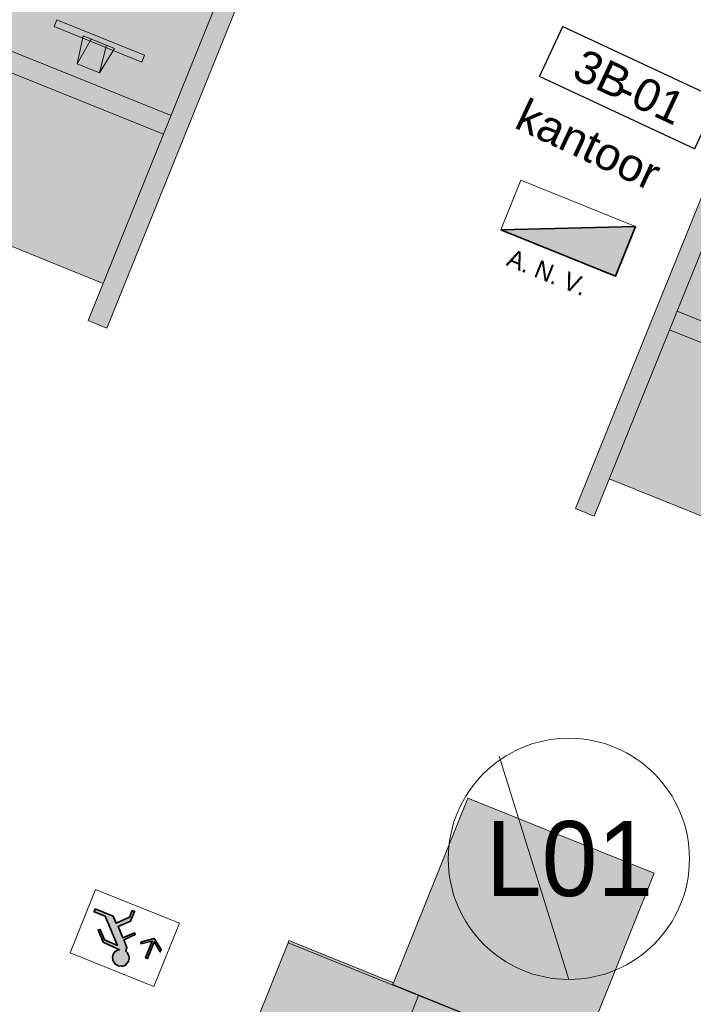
# Model space of a CAD drawing. Header units: millimetres. Extents: x -526411 to -400573, y 47353 to 130199.
# Tile 124 of 256: x -486817 to -483467, y 76331 to 81230. Entities that reach past the tile are written whole.
import ezdxf

# ---------------------------------------------------------------- set-up
doc = ezdxf.new("R2010")
doc.units = ezdxf.units.MM
for name, color, linetype, lineweight in [('01_ALGEMEEN', 7, 'Continuous', 18), ('08_RUIMTENUMMERING', 7, 'Continuous', 18), ('65_BRANDWEERSYMBOLEN', 7, 'Continuous', 18), ('I-FURN', 30, 'Continuous', 18), ('I-FURN-IDEN', 211, 'Continuous', 18), ('m-pg-03_AI_dwg', 8, 'Continuous', 18)]:
    doc.layers.add(name, color=color, linetype=linetype, lineweight=lineweight)
doc.styles.add('Arial_2', font='arial.ttf', dxfattribs={"height": 7.29503})
doc.styles.add('Frutiger', font='Frutrg__0.ttf', dxfattribs={"height": 7.29503})
doc.styles.add('Frutiger_3', font='Frutrg__0.ttf', dxfattribs={"height": 4.052794})
doc.styles.add('Frutiger_5', font='Frutrg__0.ttf', dxfattribs={"height": 373.143564})

# ---------------------------------------------------------------- blocks, each defined once
blk = doc.blocks.new('80_KA_CE4_coupe werkplek 4P - 4 wp-230599-3e Verdieping - Percelen telling LI')
at = {"layer": 'I-FURN'}
for points in [[(2.6, -198), (2.6, 1902.4), (-97.4, 1902.4), (-97.4, -198), (-37.1, -198)], [(1752.6, -197.2), (1752.6, 1902.4), (1652.6, 1902.4), (1652.6, -197.2)], [(3502.6, -197.2), (3502.6, 1902.4), (3402.6, 1902.4), (3402.6, -197.2)], [(1652.6, 902.4), (1652.6, 1702.4), (2.6, 1702.4), (2.6, 902.4), (1208.3, 902.4)], [(3402.6, 902.4), (3402.6, 1702.4), (1752.6, 1702.4), (1752.6, 902.4), (2958.3, 902.4)], [(1652.6, 2.4), (1652.6, 802.4), (2.6, 802.4), (2.6, 2.4), (1572, 2.4)], [(3402.6, 2.4), (3402.6, 802.4), (1752.6, 802.4), (1752.6, 2.4), (3322, 2.4)]]:
    blk.add_hatch(color=122, dxfattribs=at).paths.add_polyline_path(points, flags=0)
h = blk.add_hatch(color=122, dxfattribs=at)
h.paths.add_polyline_path([(3402.6, 802.4), (3402.6, 902.4), (1752.6, 902.4), (1752.6, 802.4), (2998.7, 802.4)], flags=0)
h.paths.add_polyline_path([(1652.6, 802.4), (1652.6, 902.4), (2.6, 902.4), (2.6, 802.4), (1248.7, 802.4)], flags=0)
for p, q in [((2.6, 1902.4), (-97.4, 1902.4)), ((-97.4, 1902.4), (-97.4, -198)), ((2.6, -198), (2.6, 1902.4)), ((1752.6, 1902.4), (1652.6, 1902.4)), ((1652.6, 1902.4), (1652.6, -197.2)), ((1752.6, -197.2), (1752.6, 1902.4)), ((3502.6, 1902.4), (3402.6, 1902.4)), ((3402.6, 1902.4), (3402.6, -197.2)), ((3502.6, -197.2), (3502.6, 1902.4)), ((1652.6, 1702.4), (2.6, 1702.4)), ((3402.6, 1702.4), (1752.6, 1702.4)), ((1022.6, 1095.3), (1022.6, 1132.4)), ((1492.5, 1132.4), (1022.6, 1132.4)), ((1492.5, 1095.3), (1492.5, 1132.4)), ((2697.6, 1095.3), (2697.6, 1132.4)), ((3167.5, 1132.4), (2697.6, 1132.4)), ((3167.5, 1095.3), (3167.5, 1132.4)), ((1022.6, 1095.3), (1492.5, 1095.3)), ((1173.4, 1107), (1341.7, 1107)), ((1198.1, 967.1), (1173.4, 1107)), ((1216, 1107), (1198.1, 967.1)), ((1299.1, 1107), (1316.9, 968.4)), ((1341.7, 1107), (1317.1, 967)), ((2697.6, 1095.3), (3167.5, 1095.3)), ((2848.4, 1107), (3016.7, 1107)), ((2873.1, 967.1), (2848.4, 1107)), ((2891, 1107), (2873.1, 967.1)), ((2974.1, 1107), (2991.9, 968.4)), ((3016.7, 1107), (2992.1, 967)), ((1317.1, 967), (1198.1, 967.1)), ((2992.1, 967), (2873.1, 967.1)), ((2.6, 902.4), (1652.6, 902.4)), ((1652.6, 902.4), (2.6, 902.4)), ((1752.6, 902.4), (3402.6, 902.4)), ((3402.6, 902.4), (1752.6, 902.4)), ((1652.6, 802.4), (2.6, 802.4)), ((2.6, 802.4), (1652.6, 802.4)), ((3402.6, 802.4), (1752.6, 802.4)), ((1752.6, 802.4), (3402.6, 802.4)), ((348.4, 575.1), (373.1, 715)), ((373.1, 715), (492, 714.9)), ((391, 575.1), (373.3, 713.6)), ((474.1, 575.1), (492, 714.9)), ((492, 714.9), (516.7, 575.1)), ((2038.4, 575.1), (2063.1, 715)), ((2063.1, 715), (2182, 714.9)), ((2081, 575.1), (2063.3, 713.6)), ((2164.1, 575.1), (2182, 714.9)), ((2182, 714.9), (2206.7, 575.1)), ((197.6, 586.7), (197.6, 549.7)), ((667.5, 586.7), (197.6, 586.7)), ((197.6, 549.7), (667.5, 549.7)), ((516.7, 575.1), (348.4, 575.1)), ((667.5, 586.7), (667.5, 549.7)), ((1887.6, 586.7), (1887.6, 549.7)), ((2357.5, 586.7), (1887.6, 586.7)), ((1887.6, 549.7), (2357.5, 549.7)), ((2206.7, 575.1), (2038.4, 575.1)), ((2357.5, 586.7), (2357.5, 549.7)), ((2.6, 2.4), (1652.6, 2.4)), ((1752.6, 2.4), (3402.6, 2.4)), ((-97.4, -198), (2.6, -198)), ((1652.6, -197.2), (1752.6, -197.2)), ((3402.6, -197.2), (3502.6, -197.2))]:
    blk.add_line(p, q, dxfattribs=at)
blk = doc.blocks.new('80_KA_CE4_coupe werkplek 4P - 4 wp-2816206-3e Verdieping - Percelen telling LI')
at = {"layer": 'I-FURN'}
for points in [[(2.6, -1902.4), (2.6, 198), (-97.4, 198), (-97.4, -1902.4)], [(1752.6, -1902.4), (1752.6, 197.2), (1652.6, 197.2), (1652.6, -1902.4)], [(3502.6, -1902.4), (3502.6, 197.2), (3402.6, 197.2), (3402.6, -1902.4)], [(1652.6, -802.4), (1652.6, -2.4), (2.6, -2.4), (2.6, -802.4), (1473.8, -802.4)], [(3402.6, -802.4), (3402.6, -2.4), (1752.6, -2.4), (1752.6, -802.4), (2958.1, -802.4)], [(1652.6, -1702.4), (1652.6, -902.4), (2.6, -902.4), (2.6, -1702.4), (1571.8, -1702.4)], [(3402.6, -1702.4), (3402.6, -902.4), (1752.6, -902.4), (1752.6, -1702.4), (3321.8, -1702.4)]]:
    blk.add_hatch(color=122, dxfattribs=at).paths.add_polyline_path(points, flags=0)
h = blk.add_hatch(color=122, dxfattribs=at)
h.paths.add_polyline_path([(3402.6, -902.4), (3402.6, -802.4), (1752.6, -802.4), (1752.6, -902.4), (2998.6, -902.4)], flags=0)
h.paths.add_polyline_path([(1652.6, -902.4), (1652.6, -802.4), (2.6, -802.4), (2.6, -902.4), (1514.2, -902.4)], flags=0)
for p, q in [((2.6, 198), (-97.4, 198)), ((-97.4, 198), (-97.4, -1902.4)), ((2.6, -1902.4), (2.6, 198)), ((1752.6, 197.2), (1652.6, 197.2)), ((1652.6, 197.2), (1652.6, -1902.4)), ((1752.6, -1902.4), (1752.6, 197.2)), ((3502.6, 197.2), (3402.6, 197.2)), ((3402.6, 197.2), (3402.6, -1902.4)), ((3502.6, -1902.4), (3502.6, 197.2)), ((1652.6, -2.4), (2.6, -2.4)), ((3402.6, -2.4), (1752.6, -2.4)), ((197.6, -586.7), (197.6, -549.7)), ((197.6, -549.7), (667.5, -549.7)), ((667.5, -586.7), (197.6, -586.7)), ((516.7, -575.1), (348.4, -575.1)), ((348.4, -575.1), (373.1, -715)), ((391, -575.1), (373.3, -713.6)), ((474.1, -575.1), (492, -714.9)), ((492, -714.9), (516.7, -575.1)), ((667.5, -586.7), (667.5, -549.7)), ((1887.6, -586.7), (1887.6, -549.7)), ((1887.6, -549.7), (2357.5, -549.7)), ((2357.5, -586.7), (1887.6, -586.7)), ((2206.7, -575.1), (2038.4, -575.1)), ((2038.4, -575.1), (2063.1, -715)), ((2081, -575.1), (2063.3, -713.6)), ((2164.1, -575.1), (2182, -714.9)), ((2182, -714.9), (2206.7, -575.1)), ((2357.5, -586.7), (2357.5, -549.7)), ((373.1, -715), (492, -714.9)), ((2063.1, -715), (2182, -714.9)), ((2.6, -802.4), (1652.6, -802.4)), ((1652.6, -802.4), (2.6, -802.4)), ((1752.6, -802.4), (3402.6, -802.4)), ((3402.6, -802.4), (1752.6, -802.4)), ((1652.6, -902.4), (2.6, -902.4)), ((2.6, -902.4), (1652.6, -902.4)), ((3402.6, -902.4), (1752.6, -902.4)), ((1752.6, -902.4), (3402.6, -902.4)), ((1198.1, -967.1), (1173.4, -1107)), ((1317.1, -967), (1198.1, -967.1)), ((1216, -1107), (1198.1, -967.1)), ((1299.1, -1107), (1316.9, -968.4)), ((1341.7, -1107), (1317.1, -967)), ((2873.1, -967.1), (2848.4, -1107)), ((2992.1, -967), (2873.1, -967.1)), ((2891, -1107), (2873.1, -967.1)), ((2974.1, -1107), (2991.9, -968.4)), ((3016.7, -1107), (2992.1, -967)), ((1022.6, -1095.3), (1022.6, -1132.4)), ((1022.6, -1095.3), (1492.5, -1095.3)), ((1173.4, -1107), (1341.7, -1107)), ((1492.5, -1095.3), (1492.5, -1132.4)), ((2697.6, -1095.3), (2697.6, -1132.4)), ((2697.6, -1095.3), (3167.5, -1095.3)), ((2848.4, -1107), (3016.7, -1107)), ((3167.5, -1095.3), (3167.5, -1132.4)), ((1492.5, -1132.4), (1022.6, -1132.4)), ((3167.5, -1132.4), (2697.6, -1132.4)), ((2.6, -1702.4), (1652.6, -1702.4)), ((1752.6, -1702.4), (3402.6, -1702.4)), ((-97.4, -1902.4), (2.6, -1902.4)), ((1652.6, -1902.4), (1752.6, -1902.4)), ((3402.6, -1902.4), (3502.6, -1902.4))]:
    blk.add_line(p, q, dxfattribs=at)
blk = doc.blocks.new('80_KA_SL_single lounge - LWP-2-V1-3e Verdieping - Percelen telling LI')
at = {"layer": 'I-FURN'}
for points in [[(0, 0), (0, -100), (2100, -100), (2100, 0), (343, 0)], [(0, -100), (0, -120.5), (700, -120.5), (700, -100), (0.3, -100)], [(0, -120.5), (2, -143.4), (700, -141.8), (700, -120.5), (8.3, -120.5)], [(0, -143.4), (0.2, -195.8), (700, -195.8), (700, -143.4), (0.6, -143.4)], [(700, -100), (700, -120.5), (1400, -120.5), (1400, -100), (1009.4, -100)], [(700, -120.5), (702, -143.4), (1400, -141.8), (1400, -120.5), (1017.7, -120.5)], [(700, -143.4), (700, -195.8), (1400, -195.8), (1400, -143.4), (700.6, -143.4)], [(1400, -100), (1400, -120.5), (2100, -120.5), (2100, -100), (1498.8, -100)], [(1400, -120.5), (1402, -143.4), (2100, -141.8), (2100, -120.5), (1512.4, -120.5)], [(1400, -143.4), (1400, -195.8), (2100, -195.8), (2100, -143.4), (1400.6, -143.4)], [(0, -195.8), (0, -220), (700, -220), (700, -195.8), (0.1, -195.8)], [(700, -195.8), (700, -220), (1400, -220), (1400, -195.8), (721.1, -195.8)], [(1400, -195.8), (1400, -220), (2100, -220), (2100, -195.8), (1421.1, -195.8)], [(0, -220), (0, -598), (700, -598), (700, -220), (0.2, -220)], [(700, -220), (700, -598), (1400, -598), (1400, -220), (703.8, -220)], [(1400, -220), (1400, -598), (2100, -598), (2100, -220), (1403.8, -220)], [(0, -598), (1.2, -609.4), (540, -607.2), (540, -600), (136, -598)], [(540, -600), (540, -1600), (1540, -1600), (1540, -600), (544.3, -600)], [(700, -598), (700, -600), (1210.2, -598)], [(1400, -598), (1400, -600), (1540, -600), (1540, -609.4), (2100, -609.4), (2100, -598), (1464.4, -598)]]:
    blk.add_hatch(color=122, dxfattribs=at).paths.add_polyline_path(points, flags=0)
for p, q in [((518.7, 0), (0, 0)), ((0, 0), (0, -100)), ((533, 0), (518.7, 0)), ((1419, 0), (533, 0)), ((1432.7, 0), (1419, 0)), ((2100, 0), (1432.7, 0)), ((2100, -100), (2100, 0)), ((0, -120.5), (0, -100)), ((0, -100), (452.4, -100)), ((0, -143.4), (0, -120.5)), ((0, -195.8), (0, -143.4)), ((0.3, -120.5), (438.8, -120.5)), ((438.8, -120.5), (612.7, -120.5)), ((452.4, -100), (599.1, -100)), ((599.1, -100), (1352.8, -100)), ((612.7, -120.5), (700, -120.5)), ((700, -100), (700, -120.5)), ((700, -120.5), (700, -100)), ((700, -120.5), (700, -143.4)), ((700, -143.4), (700, -120.5)), ((700, -120.5), (1339.1, -120.5)), ((700, -143.4), (700, -195.8)), ((700, -195.8), (700, -143.4)), ((1339.1, -120.5), (1400, -120.5)), ((1352.8, -100), (1498.8, -100)), ((1400, -120.5), (1400, -100)), ((1400, -100), (1400, -120.5)), ((1400, -143.4), (1400, -120.5)), ((1400, -120.5), (1512.4, -120.5)), ((1400, -120.5), (1400, -143.4)), ((1400, -165.4), (1400, -143.4)), ((1400, -143.4), (1400, -165.4)), ((1498.8, -100), (2100, -100)), ((1512.4, -120.5), (2100, -120.5)), ((2100, -100), (2100, -120.5)), ((2100, -120.5), (2100, -143.4)), ((2100, -143.4), (2100, -195.8)), ((0, -220), (0, -195.8)), ((0.2, -195.8), (700, -195.8)), ((700, -195.8), (700, -220)), ((700, -220), (700, -195.8)), ((700, -195.8), (1400, -195.8)), ((1400, -195.8), (1400, -165.4)), ((1400, -165.4), (1400, -195.8)), ((1400, -220), (1400, -195.8)), ((1400, -195.8), (2100, -195.8)), ((1400, -195.8), (1400, -220)), ((2100, -195.8), (2100, -220)), ((0, -598), (0, -220)), ((0, -220), (700, -220)), ((700, -220), (700, -598)), ((700, -598), (700, -220)), ((700, -220), (1400, -220)), ((1400, -598), (1400, -220)), ((1400, -220), (2100, -220)), ((1400, -220), (1400, -598)), ((2100, -220), (2100, -598)), ((0, -606.5), (0, -598)), ((0, -598), (700, -598)), ((0, -609.4), (0, -606.5)), ((0, -609.4), (540, -609.4)), ((1540, -600), (540, -600)), ((540, -600), (540, -1600)), ((700, -598), (1400, -598)), ((1400, -598), (2100, -598)), ((1540, -1600), (1540, -600)), ((1540, -609.4), (2100, -609.4)), ((2100, -598), (2100, -609.4)), ((540, -1600), (1540, -1600))]:
    blk.add_line(p, q, dxfattribs=at)
blk = doc.blocks.new('80_KA_SL_single lounge - LWP-2-V67-3e Verdieping - Percelen telling LI')
at = {"layer": 'I-FURN'}
for points in [[(0, 0), (0, -100), (2100, -100), (2100, 0), (0.4, 0)], [(0, -100), (0, -120.5), (700, -120.5), (700, -100), (40.7, -100)], [(0, -120.5), (2, -143.4), (700, -141.8), (700, -120.5), (8.3, -120.5)], [(0, -143.4), (0, -195.8), (700, -195.8), (700, -143.4), (0.6, -143.4)], [(700, -100), (700, -120.5), (1400, -120.5), (1400, -100), (1166.4, -100)], [(700, -120.5), (702, -143.4), (1400, -141.8), (1400, -120.5), (1115.5, -120.5)], [(700, -143.4), (700, -195.8), (1400, -195.8), (1400, -143.4), (700.6, -143.4)], [(1400, -100), (1400, -120.5), (2100, -120.5), (2099.9, -100), (1414.1, -100)], [(1400, -120.5), (1402, -143.4), (2100, -141.8), (2099.9, -120.5), (1422.4, -120.5)], [(1400, -143.4), (1400, -195.8), (2100, -195.8), (2098.4, -143.4), (1400.6, -143.4)], [(0, -195.8), (0, -220), (700, -220), (700, -195.8), (21.2, -195.8)], [(700, -195.8), (700, -220), (1400, -217.8), (1400, -195.8), (721.2, -195.8)], [(1400, -195.8), (1400, -220), (2100, -220), (2099.9, -195.8), (1404, -195.8)], [(0, -220), (0, -598), (700, -598), (700, -220), (3.8, -220)], [(700, -220), (700, -598), (1400, -598), (1400, -220), (703.8, -220)], [(1400, -220), (1400, -598), (2100, -598), (2099.9, -220), (1403.8, -220)], [(0, -598), (1.2, -609.4), (540, -607.2), (540, -600), (281.5, -598)], [(540, -600), (540, -1600), (1540, -1600), (1540, -600), (949.1, -600)], [(700, -598), (700, -600), (948.3, -598)], [(1400, -598), (1400, -600), (1540, -600), (1540, -609.4), (2099.9, -609.4), (2099.8, -598), (1539.2, -598)]]:
    blk.add_hatch(color=122, dxfattribs=at).paths.add_polyline_path(points, flags=0)
for p, q in [((2100, 0), (0, 0)), ((0, 0), (0, -100)), ((2100, -100), (2100, 0)), ((0, -120.5), (0, -100)), ((0, -100), (2100, -100)), ((0, -143.4), (0, -120.5)), ((0, -120.5), (700, -120.5)), ((0, -195.8), (0, -143.4)), ((700, -100), (700, -120.5)), ((700, -120.5), (700, -100)), ((700, -120.5), (700, -143.4)), ((700, -143.4), (700, -120.5)), ((700, -120.5), (1400, -120.5)), ((700, -143.4), (700, -195.8)), ((700, -195.8), (700, -143.4)), ((1400, -120.5), (1400, -100)), ((1400, -100), (1400, -120.5)), ((1400, -143.4), (1400, -120.5)), ((1400, -120.5), (2100, -120.5)), ((1400, -120.5), (1400, -143.4)), ((1400, -155.9), (1400, -143.4)), ((1400, -143.4), (1400, -155.9)), ((2100, -100), (2100, -120.5)), ((0, -220), (0, -195.8)), ((0, -195.8), (700, -195.8)), ((700, -195.8), (700, -220)), ((700, -220), (700, -195.8)), ((700, -195.8), (1229, -195.8)), ((1229, -195.8), (1400, -195.8)), ((1400, -195.8), (1400, -155.9)), ((1400, -155.9), (1400, -195.8)), ((1400, -210.5), (1400, -195.8)), ((1400, -195.8), (1481.6, -195.8)), ((1400, -195.8), (1400, -210.5)), ((1481.6, -195.8), (2100, -195.8)), ((0, -598), (0, -220)), ((0, -220), (700, -220)), ((700, -220), (700, -598)), ((700, -598), (700, -220)), ((700, -220), (1225.2, -220)), ((1225.2, -220), (1397.6, -220)), ((1400, -220), (1400, -212.4)), ((1400, -212.4), (1400, -220)), ((1400, -305.5), (1400, -220)), ((1400, -220), (1485.4, -220)), ((1400, -220), (1400, -305.5)), ((1485.4, -220), (2100, -220)), ((2100, -220), (2100, -598)), ((1400, -395), (1400, -305.5)), ((1400, -305.5), (1400, -395)), ((1400, -544.5), (1400, -395)), ((1400, -395), (1400, -544.5)), ((1400, -598), (1400, -544.5)), ((1400, -544.5), (1400, -598)), ((0, -609.4), (0, -598)), ((0, -598), (700, -598)), ((0, -609.4), (540, -609.4)), ((1540, -600), (540, -600)), ((540, -600), (540, -1600)), ((700, -598), (1400, -598)), ((1400, -598), (2100, -598)), ((1540, -1600), (1540, -600)), ((1540, -609.4), (2100, -609.4)), ((540, -1600), (1540, -1600))]:
    blk.add_line(p, q, dxfattribs=at)
blk = doc.blocks.new('m-pg-03_AI_dwg_block 3165-642134-3e Verdieping - Percelen telling LI')
at = {"layer": '01_ALGEMEEN', "color": 53, "lineweight": 35, "flags": 128}
blk.add_lwpolyline([(-837.5, -238.36), (-807.28, -237.61), (-811.79, -248.76)], close=True, dxfattribs=at)
blk = doc.blocks.new('m-pg-03_AI_dwg_block 3166-642135-3e Verdieping - Percelen telling LI')
at = {"layer": '01_ALGEMEEN'}
blk.add_hatch(color=10, dxfattribs=at).paths.add_polyline_path([(-811.79, -248.76), (-807.28, -237.61), (-837.5, -238.36)], flags=0)
at = {"layer": '01_ALGEMEEN', "color": 133, "flags": 128}
blk.add_lwpolyline([(-837.5, -238.36), (-807.28, -237.61), (-811.79, -248.76)], close=True, dxfattribs=at)
blk = doc.blocks.new('m-pg-03_AI_dwg_block 3167-642136-3e Verdieping - Percelen telling LI')
at = {"layer": '01_ALGEMEEN', "color": 213, "lineweight": 13, "flags": 128}
blk.add_lwpolyline([(-837.5, -238.36), (-833, -227.22), (-807.28, -237.61), (-811.79, -248.76)], close=True, dxfattribs=at)
blk = doc.blocks.new('m-pg-03_AI_dwg_block 8174-647143-3e Verdieping - Percelen telling LI')
at = {"layer": '65_BRANDWEERSYMBOLEN', "color": 133, "flags": 128}
blk.add_lwpolyline([(-909.45, -393.73), (-915.19, -407.92), (-933.97, -400.33), (-928.23, -386.14)], close=True, dxfattribs=at)
blk.add_lwpolyline([(-909.45, -393.73), (-915.19, -407.92), (-933.97, -400.33), (-928.23, -386.14)], close=True, dxfattribs=at)
blk = doc.blocks.new('m-pg-03_AI_dwg_block 8175-647144-3e Verdieping - Percelen telling LI')
at = {"layer": '65_BRANDWEERSYMBOLEN', "color": 53, "lineweight": 35, "flags": 128}
for points in [[(-926.55, -397.93), (-927.66, -395.22), (-927.23, -395.11), (-926.28, -397.45), (-923.34, -398.67), (-926.1, -392.16), (-928.56, -391.16), (-928.3, -390.52), (-924.3, -392.14), (-923.63, -393.73), (-920.64, -392.39), (-920.02, -390.87)], [(-920.02, -390.87), (-919.52, -391.08), (-920.41, -393.27), (-923.21, -394.46), (-922.15, -396.95), (-919.49, -395.9), (-919.37, -396.23), (-921.94, -397.45)], [(-922.41, -403.36), (-923.21, -403.26), (-923.81, -402.91), (-924.19, -402.47), (-924.41, -401.94), (-924.46, -401.37), (-924.35, -400.87), (-923.97, -400.23), (-923.47, -399.85), (-922.85, -399.64), (-926.55, -397.93)], [(-921.94, -397.45), (-921.22, -399.13), (-921.47, -400), (-921.1, -400.37), (-920.79, -401), (-920.72, -401.6), (-920.87, -402.24), (-921.47, -403), (-922.08, -403.3), (-922.41, -403.36)]]:
    blk.add_lwpolyline(points, dxfattribs=at)
blk = doc.blocks.new('m-pg-03_AI_dwg_block 8176-647145-3e Verdieping - Percelen telling LI')
at = {"layer": '65_BRANDWEERSYMBOLEN'}
blk.add_hatch(color=10, dxfattribs=at).paths.add_polyline_path([(-922.41, -403.36), (-922.08, -403.3), (-921.47, -403), (-920.87, -402.24), (-920.72, -401.6), (-920.79, -401), (-921.1, -400.37), (-921.47, -400), (-921.22, -399.13), (-921.94, -397.45), (-919.37, -396.23), (-919.49, -395.9), (-922.15, -396.95), (-923.21, -394.46), (-920.41, -393.27), (-919.52, -391.08), (-920.02, -390.87), (-920.64, -392.39), (-923.63, -393.73), (-924.3, -392.14), (-928.3, -390.52), (-928.56, -391.16), (-926.1, -392.16), (-923.34, -398.67), (-926.28, -397.45), (-927.23, -395.11), (-927.66, -395.22), (-926.55, -397.93), (-922.85, -399.64), (-923.47, -399.85), (-923.97, -400.23), (-924.35, -400.87), (-924.46, -401.37), (-924.41, -401.94), (-924.19, -402.47), (-923.81, -402.91), (-923.21, -403.26)], flags=0)
at = {"layer": '65_BRANDWEERSYMBOLEN', "color": 133, "flags": 128}
blk.add_lwpolyline([(-920.02, -390.87), (-919.52, -391.08), (-920.41, -393.27), (-923.21, -394.46), (-922.15, -396.95), (-919.49, -395.9), (-919.37, -396.23), (-921.94, -397.45), (-921.22, -399.13), (-921.47, -400), (-921.1, -400.37), (-920.79, -401), (-920.72, -401.6), (-920.87, -402.24), (-921.47, -403), (-922.08, -403.3), (-922.41, -403.36), (-923.21, -403.26), (-923.81, -402.91), (-924.19, -402.47), (-924.41, -401.94), (-924.46, -401.37), (-924.35, -400.87), (-923.97, -400.23), (-923.47, -399.85), (-922.85, -399.64), (-926.55, -397.93), (-927.66, -395.22), (-927.23, -395.11), (-926.28, -397.45), (-923.34, -398.67), (-926.1, -392.16), (-928.56, -391.16), (-928.3, -390.52), (-924.3, -392.14), (-923.63, -393.73), (-920.64, -392.39)], close=True, dxfattribs=at)
blk = doc.blocks.new('m-pg-03_AI_dwg_block 8177-647146-3e Verdieping - Percelen telling LI')
at = {"layer": '65_BRANDWEERSYMBOLEN', "color": 53, "lineweight": 35}
blk.add_line((-918.12, -398.36), (-917.92, -397.85), dxfattribs=at)
at = {"layer": '65_BRANDWEERSYMBOLEN', "color": 53, "lineweight": 35, "flags": 128}
blk.add_lwpolyline([(-917.92, -397.85), (-915.09, -397.15), (-913.53, -399.62), (-913.74, -400.13), (-915.15, -397.9), (-916.65, -401.62), (-917.07, -401.45), (-915.56, -397.73), (-918.12, -398.36)], dxfattribs=at)
blk = doc.blocks.new('m-pg-03_AI_dwg_block 8178-647147-3e Verdieping - Percelen telling LI')
at = {"layer": '65_BRANDWEERSYMBOLEN'}
blk.add_hatch(color=10, dxfattribs=at).paths.add_polyline_path([(-916.65, -401.62), (-915.15, -397.9), (-913.74, -400.13), (-913.53, -399.62), (-915.09, -397.15), (-917.92, -397.85), (-918.12, -398.36), (-915.56, -397.73), (-917.07, -401.45)], flags=0)
at = {"layer": '65_BRANDWEERSYMBOLEN', "color": 133, "flags": 128}
blk.add_lwpolyline([(-917.92, -397.85), (-915.09, -397.15), (-913.53, -399.62), (-913.74, -400.13), (-915.15, -397.9), (-916.65, -401.62), (-917.07, -401.45), (-915.56, -397.73), (-918.12, -398.36)], close=True, dxfattribs=at)
blk = doc.blocks.new('m-pg-03_AI_dwg_block 8179-647148-3e Verdieping - Percelen telling LI')
at = {"layer": '65_BRANDWEERSYMBOLEN', "color": 133, "flags": 128}
blk.add_lwpolyline([(-909.45, -393.73), (-915.19, -407.92), (-933.97, -400.33), (-928.23, -386.14)], close=True, dxfattribs=at)
blk = doc.blocks.new('m-pg-03_AI_dwg_block 8188-647157-3e Verdieping - Percelen telling LI')
at = {"layer": '65_BRANDWEERSYMBOLEN', "color": 133, "flags": 128}
blk.add_lwpolyline([(-837.5, -238.36), (-833, -227.22), (-807.28, -237.61)], close=True, dxfattribs=at)
blk.add_lwpolyline([(-837.5, -238.36), (-833, -227.22), (-807.28, -237.61)], close=True, dxfattribs=at)
blk = doc.blocks.new('m-pg-03_AI_dwg_block 8189-647158-3e Verdieping - Percelen telling LI')
at = {"layer": '65_BRANDWEERSYMBOLEN', "insert": (-834.95, -242.49), "char_height": 4.053, "width": 23.9164, "attachment_point": 1, "rotation": 337.9974, "line_spacing_factor": 1.017696, "style": 'Frutiger_3'}
blk.add_mtext('A. N. V.', dxfattribs=at)
blk = doc.blocks.new('m-pg-03_AI_dwg_block 8886-647854-3e Verdieping - Percelen telling LI')
at = {"layer": '08_RUIMTENUMMERING', "color": 253, "lineweight": 25, "flags": 128}
blk.add_lwpolyline([(-828.78, -204.01), (-823.54, -192.79), (-788.86, -208.99), (-794.1, -220.21)], close=True, dxfattribs=at)
at = {"layer": '08_RUIMTENUMMERING', "color": 133, "flags": 128}
blk.add_lwpolyline([(-828.78, -204.01), (-823.54, -192.79), (-788.86, -208.99), (-794.1, -220.21)], close=True, dxfattribs=at)
blk = doc.blocks.new('m-pg-03_AI_dwg_block 8887-647855-3e Verdieping - Percelen telling LI')
at = {"layer": '08_RUIMTENUMMERING', "insert": (-808.9, -202.8), "char_height": 7.3, "width": 4.1055, "attachment_point": 1, "rotation": 334.9502, "line_spacing_factor": 1.017696, "style": 'Frutiger'}
blk.add_mtext('-', dxfattribs=at)
blk = doc.blocks.new('m-pg-03_AI_dwg_block 8888-647856-3e Verdieping - Percelen telling LI')
at = {"layer": '08_RUIMTENUMMERING', "color": 133, "flags": 128}
blk.add_lwpolyline([(-823.54, -192.79), (-788.86, -208.99), (-794.1, -220.21), (-828.78, -204.01)], close=True, dxfattribs=at)
blk = doc.blocks.new('m-pg-03_AI_dwg_block 8889-647857-3e Verdieping - Percelen telling LI')
at = {"layer": '08_RUIMTENUMMERING', "color": 133, "flags": 128}
blk.add_lwpolyline([(-828.78, -204.01), (-823.54, -192.79), (-788.86, -208.99)], dxfattribs=at)
blk = doc.blocks.new('m-pg-03_AI_dwg_block 8890-647858-3e Verdieping - Percelen telling LI')
at = {"layer": '08_RUIMTENUMMERING', "color": 133, "flags": 128}
blk.add_lwpolyline([(-828.78, -204.01), (-794.1, -220.21), (-788.86, -208.99)], dxfattribs=at)
blk = doc.blocks.new('m-pg-03_AI_dwg_block 8885-647859-3e Verdieping - Percelen telling LI')
for name in ['m-pg-03_AI_dwg_block 8886-647854-3e Verdieping - Percelen telling LI', 'm-pg-03_AI_dwg_block 8888-647856-3e Verdieping - Percelen telling LI', 'm-pg-03_AI_dwg_block 8889-647857-3e Verdieping - Percelen telling LI', 'm-pg-03_AI_dwg_block 8890-647858-3e Verdieping - Percelen telling LI', 'm-pg-03_AI_dwg_block 8887-647855-3e Verdieping - Percelen telling LI']:
    blk.add_blockref(name, (0, 0))
blk = doc.blocks.new('m-pg-03_AI_dwg_block 8891-647860-3e Verdieping - Percelen telling LI')
at = {"layer": '08_RUIMTENUMMERING', "insert": (-831.67, -208.74), "char_height": 7.295, "width": 40.4977, "attachment_point": 1, "rotation": 334.9502, "line_spacing_factor": 0.938532, "style": 'Arial_2'}
blk.add_mtext('kantoor', dxfattribs=at)
blk = doc.blocks.new('m-pg-03_AI_dwg_block 8892-647861-3e Verdieping - Percelen telling LI')
at = {"layer": '08_RUIMTENUMMERING', "insert": (-818.79, -197.55), "char_height": 7.295, "width": 14.864, "attachment_point": 1, "rotation": 334.9502, "line_spacing_factor": 0.938532, "style": 'Arial_2'}
blk.add_mtext('3B', dxfattribs=at)
blk = doc.blocks.new('m-pg-03_AI_dwg_block 8893-647862-3e Verdieping - Percelen telling LI')
at = {"layer": '08_RUIMTENUMMERING', "insert": (-805.71, -203.66), "char_height": 7.295, "width": 13.5289, "attachment_point": 1, "rotation": 334.9502, "line_spacing_factor": 0.938532, "style": 'Arial_2'}
blk.add_mtext('01', dxfattribs=at)
blk = doc.blocks.new('m-pg-03_AI_dwg-638970-3e Verdieping - Percelen telling LI')
for name in ['m-pg-03_AI_dwg_block 8885-647859-3e Verdieping - Percelen telling LI', 'm-pg-03_AI_dwg_block 8892-647861-3e Verdieping - Percelen telling LI', 'm-pg-03_AI_dwg_block 8893-647862-3e Verdieping - Percelen telling LI', 'm-pg-03_AI_dwg_block 8891-647860-3e Verdieping - Percelen telling LI', 'm-pg-03_AI_dwg_block 3167-642136-3e Verdieping - Percelen telling LI', 'm-pg-03_AI_dwg_block 8188-647157-3e Verdieping - Percelen telling LI', 'm-pg-03_AI_dwg_block 3165-642134-3e Verdieping - Percelen telling LI', 'm-pg-03_AI_dwg_block 3166-642135-3e Verdieping - Percelen telling LI', 'm-pg-03_AI_dwg_block 8189-647158-3e Verdieping - Percelen telling LI', 'm-pg-03_AI_dwg_block 8174-647143-3e Verdieping - Percelen telling LI', 'm-pg-03_AI_dwg_block 8179-647148-3e Verdieping - Percelen telling LI', 'm-pg-03_AI_dwg_block 8175-647144-3e Verdieping - Percelen telling LI', 'm-pg-03_AI_dwg_block 8176-647145-3e Verdieping - Percelen telling LI', 'm-pg-03_AI_dwg_block 8177-647146-3e Verdieping - Percelen telling LI', 'm-pg-03_AI_dwg_block 8178-647147-3e Verdieping - Percelen telling LI']:
    blk.add_blockref(name, (0, 0))
blk = doc.blocks.new('00_KU_meubel_tag - 00_KU_meubel_tag-3198169-3e Verdieping - Percelen telling LI')
at = {"layer": 'I-FURN-IDEN'}
blk.add_circle((0, 0), 3, dxfattribs=at)
for start, end in [(360, 180), (180, 360)]:
    blk.add_arc((0, 0), 3, start, end, dxfattribs=at)

msp = doc.modelspace()

# ---------------------------------------------------------------- linework, layer by layer
at = {"layer": 'I-FURN-IDEN'}
msp.add_line((-484432.8, 77566.9), (-484085.6, 76455.3), dxfattribs=at)

# ---------------------------------------------------------------- block references
at = {"layer": 'I-FURN'}
for name, p, rotation in [('80_KA_CE4_coupe werkplek 4P - 4 wp-230599-3e Verdieping - Percelen telling LI', (-489557.5, 81190.9), 337.9999999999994), ('80_KA_CE4_coupe werkplek 4P - 4 wp-2816206-3e Verdieping - Percelen telling LI', (-483249.4, 80525.6), 338.0000000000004), ('80_KA_SL_single lounge - LWP-2-V67-3e Verdieping - Percelen telling LI', (-487093, 76640.9), 158.0240140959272), ('80_KA_SL_single lounge - LWP-2-V1-3e Verdieping - Percelen telling LI', (-483758.1, 75297.7), 158.0410104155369)]:
    msp.add_blockref(name, p, dxfattribs=dict(at, rotation=rotation))
at = {"layer": 'I-FURN-IDEN', "xscale": 199.9999999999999, "yscale": 199.9999999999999, "zscale": 199.9999999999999}
msp.add_blockref('00_KU_meubel_tag - 00_KU_meubel_tag-3198169-3e Verdieping - Percelen telling LI', (-484085.6, 77055.3), dxfattribs=at)
at = {"layer": 'm-pg-03_AI_dwg', "color": 133, "xscale": 22.2068924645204, "yscale": 22.2068924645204, "zscale": 22.2068924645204}
msp.add_blockref('m-pg-03_AI_dwg-638970-3e Verdieping - Percelen telling LI', (-465826.5, 85478), dxfattribs=at)

# ---------------------------------------------------------------- texts
at = {"layer": 'I-FURN-IDEN', "insert": (-484082.5, 77243.2), "char_height": 373.14, "width": 1008, "attachment_point": 2, "line_spacing_factor": 1.017696, "style": 'Frutiger_5'}
msp.add_mtext('L01', dxfattribs=at)

doc.saveas('drawing.dxf')
